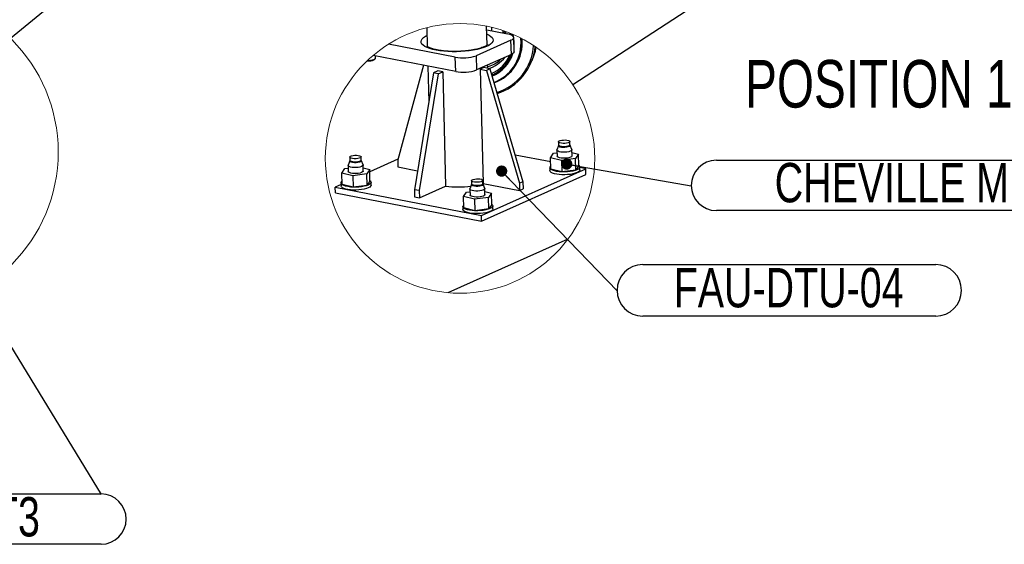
# Model space of a CAD drawing. Header units: millimetres. Extents: x -47 to 589, y 5 to 415.
# Tile 35 of 45: x 454 to 542, y 220 to 267. Entities that reach past the tile are written whole.
import ezdxf

# ---------------------------------------------------------------- set-up
doc = ezdxf.new("R2010")
doc.units = ezdxf.units.MM
doc.layers.add('NOTES', color=6, linetype='Continuous')
doc.layers.add('TRAIT-FORT', color=4, linetype='Continuous', lineweight=25)
doc.styles.add('SLDTEXTSTYLE0', font='TXT', dxfattribs={"width": 0.75})
doc.dimstyles.new('SLDDIMSTYLE0', dxfattribs={"dimtxt": 0.18, "dimasz": 2, "dimexe": 0, "dimexo": 0.0625, "dimgap": 0, "dimtad": 0, "dimtih": 1, "dimtoh": 1, "dimdec": 0, "dimrnd": 1e-09, "dimzin": 0, "dimdsep": 46, "dimtxsty": 'Standard', "dimblk1": 'NONE', "dimblk2": 'NONE', "dimsah": 1, "dimcen": 0.09, "dimadec": 0, "dimazin": 0, "dimtfac": 2, "dimtdec": 0, "dimtofl": 0, "dimtmove": 0, "dimatfit": 3, "dimldrblk": 'NONE', "dimfxl": 1, "dimfrac": 2, "dimtolj": 1, "dimtzin": 0, "dimarcsym": 0})
doc.dimstyles.new('SLDDIMSTYLE1', dxfattribs={"dimtxt": 0.18, "dimasz": 1, "dimexe": 0, "dimexo": 0.0625, "dimgap": 0, "dimtad": 0, "dimtih": 1, "dimtoh": 1, "dimdec": 0, "dimrnd": 1e-09, "dimzin": 0, "dimdsep": 46, "dimtxsty": 'Standard', "dimblk1": 'DOT', "dimblk2": 'DOT', "dimsah": 1, "dimcen": 0.09, "dimadec": 0, "dimazin": 0, "dimtfac": 1, "dimtdec": 0, "dimtofl": 0, "dimtmove": 0, "dimatfit": 3, "dimldrblk": 'DOT', "dimfxl": 1, "dimfrac": 2, "dimtolj": 1, "dimtzin": 0, "dimarcsym": 0})

# ---------------------------------------------------------------- blocks, each defined once
blk = doc.blocks.new('_None')
blk = doc.blocks.new('SW_NOTE_7')
at = {"layer": 'NOTES', "color": 0}
for p, q in [((2.238, 2.278), (55.186, 2.278)), ((55.186, -2.198), (2.238, -2.198))]:
    blk.add_line(p, q, dxfattribs=at)
for centre, start, end in [((2.238, 0.04), 90, 270), ((55.186, 0.04), 270, 90)]:
    blk.add_arc(centre, 2.238, start, end, dxfattribs=at)
at = {"layer": 'NOTES', "color": 0, "insert": (28.601, 2.04), "char_height": 3.5, "attachment_point": 2, "style": 'SLDTEXTSTYLE0'}
blk.add_mtext('CHEVILLE M10x100 HST3', dxfattribs=at)
blk = doc.blocks.new('_Dot')
at = {"color": 0, "linetype": 'ByBlock', "lineweight": -2}
blk.add_line((-0.5, 0), (-1, 0), dxfattribs=at)
at = {"color": 0, "linetype": 'ByBlock', "const_width": 0.5}
blk.add_lwpolyline([(-0.25, 0, 1), (0.25, 0, 1)], format="xyb", close=True, dxfattribs=at)
blk = doc.blocks.new('SW_NOTE_8')
at = {"layer": 'NOTES', "color": 0}
for p, q in [((2.293, 2.333), (28.384, 2.333)), ((28.384, -2.253), (2.293, -2.253))]:
    blk.add_line(p, q, dxfattribs=at)
for centre, start, end in [((2.293, 0.04), 90, 270), ((28.384, 0.04), 270, 90)]:
    blk.add_arc(centre, 2.293, start, end, dxfattribs=at)
at = {"layer": 'NOTES', "color": 0, "insert": (15.277, 2.029), "char_height": 3.5, "attachment_point": 2, "style": 'SLDTEXTSTYLE0'}
blk.add_mtext('FAU-DTU-04', dxfattribs=at)
blk = doc.blocks.new('SW_NOTE_9')
at = {"layer": 'NOTES', "color": 0}
for p, q in [((-53.057, 0.04), (0, 0.04)), ((0, -4.436), (-53.057, -4.436))]:
    blk.add_line(p, q, dxfattribs=at)
for centre, start, end in [((-53.057, -2.198), 90, 270), ((0, -2.198), 270, 90)]:
    blk.add_arc(centre, 2.238, start, end, dxfattribs=at)
at = {"layer": 'NOTES', "color": 0, "insert": (-26.623, -0.235), "char_height": 3.5, "attachment_point": 2, "style": 'SLDTEXTSTYLE0'}
blk.add_mtext('CHEVILLE M10x100 HST3', dxfattribs=at)

msp = doc.modelspace()

# ---------------------------------------------------------------- linework, layer by layer
at = {"lineweight": 18}
for centre, radius in [((443.439971, 254.769072), 14.142567), ((493.375801, 254.202756), 11.998151)]:
    msp.add_circle(centre, radius, dxfattribs=at)
at = {"layer": 'TRAIT-FORT', "lineweight": 25}
for p, q in [((490.416123, 265.830286), (490.458126, 264.158733)), ((495.789786, 264.292287), (495.747773, 265.964261)), ((496.217006, 265.550827), (496.209195, 265.861701)), ((495.755922, 265.639988), (497.607081, 265.282018)), ((497.180578, 265.581806), (497.186066, 265.36343)), ((497.356958, 265.521303), (497.246673, 265.351708)), ((497.851592, 265.208236), (497.835436, 265.341456)), ((498.028486, 265.131346), (497.978968, 265.282908)), ((498.196821, 263.699245), (498.164894, 264.969785)), ((498.812422, 264.520247), (498.780078, 264.915021)), ((498.815825, 264.537636), (498.785114, 264.912477)), ((492.956484, 263.207681), (486.991136, 264.361238)), ((490.457849, 264.16974), (490.455165, 264.160307)), ((497.916408, 264.72659), (494.816009, 263.343699)), ((497.948334, 263.45605), (497.916408, 264.72659)), ((492.98841, 261.937141), (485.624519, 263.361135)), ((485.849451, 263.139565), (485.844955, 263.318506)), ((492.98841, 261.937141), (492.956484, 263.207681)), ((494.816009, 263.343699), (494.847936, 262.073159)), ((497.948334, 263.45605), (494.847936, 262.073159)), ((498.746146, 263.732639), (498.749548, 263.75002)), ((499.793848, 262.906916), (499.954543, 263.329227)), ((490.133963, 262.48912), (487.826311, 254.081678)), ((490.501868, 262.417975), (490.582772, 259.198244)), ((495.487885, 262.281123), (495.177844, 262.142832)), ((496.030097, 262.176275), (495.487885, 262.281123)), ((495.842044, 262.212641), (495.834492, 262.5132)), ((491.009379, 261.809015), (489.311076, 251.415641)), ((491.44315, 261.725139), (489.744846, 251.331758)), ((491.396929, 261.981876), (491.009379, 261.809015)), ((491.44315, 261.725139), (491.009379, 261.809015)), ((491.830699, 261.898), (491.396929, 261.981876)), ((491.44315, 261.725139), (491.830699, 261.898)), ((491.830699, 261.898), (492.086108, 251.733652)), ((495.177844, 262.142832), (495.433253, 251.978492)), ((495.177844, 262.142832), (495.720058, 262.037984)), ((496.030097, 262.176275), (495.720058, 262.037984)), ((495.720058, 262.037984), (498.670567, 251.984659)), ((496.030097, 262.176275), (498.980608, 252.12295)), ((502.142687, 255.333685), (502.009119, 254.958327)), ((502.14669, 255.675506), (502.153545, 255.402676)), ((503.16656, 255.428131), (503.159703, 255.700961)), ((503.333121, 254.991594), (503.180869, 255.359776)), ((501.454913, 253.886818), (498.282915, 254.500214)), ((501.445464, 254.2629), (501.703158, 254.656775)), ((501.703158, 254.656775), (502.011271, 254.695248)), ((502.005248, 254.934954), (502.018667, 254.400944)), ((503.351578, 254.434434), (503.338159, 254.968452)), ((503.344561, 254.713749), (503.924782, 254.572478)), ((503.924782, 254.572478), (503.667088, 254.178603)), ((503.950323, 253.556044), (503.924782, 254.572478)), ((483.409995, 253.574744), (483.423413, 253.040734)), ((483.547434, 253.973475), (483.413865, 253.598117)), ((483.551437, 254.315296), (483.558292, 254.042466)), ((484.571306, 254.067921), (484.56445, 254.340751)), ((484.737868, 253.631385), (484.585615, 253.999566)), ((484.756326, 253.074224), (484.742907, 253.608242)), ((487.842263, 254.139796), (485.334331, 253.021168)), ((487.826311, 254.081678), (487.842274, 253.446403)), ((502.427428, 254.023814), (501.445464, 254.2629)), ((501.471004, 253.246466), (501.445464, 254.2629)), ((503.667088, 254.178603), (502.427428, 254.023814)), ((502.427428, 254.023814), (502.452969, 253.00738)), ((503.692628, 253.162169), (503.667088, 254.178603)), ((503.950323, 253.556044), (503.692628, 253.162169)), ((482.85021, 252.90269), (483.107905, 253.296565)), ((483.832174, 252.663604), (482.85021, 252.90269)), ((482.875751, 251.886256), (482.85021, 252.90269)), ((483.107905, 253.296565), (483.416018, 253.335038)), ((485.071834, 252.818393), (483.832174, 252.663604)), ((483.832174, 252.663604), (483.857715, 251.64717)), ((484.749307, 253.353539), (485.329529, 253.212268)), ((485.329529, 253.212268), (485.071834, 252.818393)), ((485.097375, 251.801959), (485.071834, 252.818393)), ((485.35507, 252.195834), (485.329529, 253.212268)), ((487.842274, 253.446403), (489.587754, 253.108874)), ((495.275379, 249.134492), (504.576573, 253.283166)), ((495.28815, 248.626279), (504.589344, 252.774953)), ((501.377751, 253.367765), (501.384136, 253.113651)), ((502.452969, 253.00738), (501.471004, 253.246466)), ((503.692628, 253.162169), (502.452969, 253.00738)), ((504.049962, 253.180638), (504.043576, 253.434745)), ((504.576573, 253.283166), (504.0448, 253.385996)), ((504.589344, 252.774953), (504.576573, 253.283166)), ((482.785594, 251.884341), (482.26227, 251.650913)), ((482.782498, 252.007555), (482.788883, 251.753441)), ((483.857715, 251.64717), (482.875751, 251.886256)), ((485.097375, 251.801959), (483.857715, 251.64717)), ((485.35507, 252.195834), (485.097375, 251.801959)), ((485.454708, 251.820429), (485.448323, 252.074543)), ((489.760809, 250.696492), (492.086108, 251.733652)), ((494.391692, 251.876457), (494.258123, 251.501099)), ((494.395693, 252.218278), (494.402549, 251.945447)), ((495.415563, 251.970902), (495.408707, 252.243733)), ((495.582125, 251.534366), (495.429872, 251.902548)), ((495.433253, 251.978492), (498.68653, 251.349385)), ((498.980608, 252.12295), (498.670567, 251.984659)), ((498.670567, 251.984659), (498.68653, 251.349385)), ((498.980608, 252.12295), (498.996571, 251.487676)), ((482.275041, 251.1427), (482.26227, 251.650913)), ((482.26227, 251.650913), (495.275379, 249.134492)), ((482.275041, 251.1427), (495.28815, 248.626279)), ((489.744846, 251.331758), (489.311076, 251.415641)), ((489.311076, 251.415641), (489.327039, 250.780367)), ((489.744846, 251.331758), (489.760809, 250.696492)), ((493.694467, 250.805671), (493.952162, 251.199547)), ((493.952162, 251.199547), (494.260276, 251.23802)), ((494.254252, 251.477726), (494.267671, 250.943716)), ((495.600583, 250.977206), (495.587164, 251.511223)), ((495.593564, 251.256521), (496.173786, 251.11525)), ((496.173786, 251.11525), (495.916091, 250.721374)), ((496.199327, 250.098816), (496.173786, 251.11525)), ((498.68653, 251.349385), (498.996571, 251.487676)), ((489.327039, 250.780367), (489.760809, 250.696492)), ((494.676431, 250.566585), (493.694467, 250.805671)), ((493.720008, 249.789237), (493.694467, 250.805671)), ((495.916091, 250.721374), (494.676431, 250.566585)), ((494.676431, 250.566585), (494.701972, 249.550151)), ((495.941631, 249.70494), (495.916091, 250.721374)), ((496.199327, 250.098816), (495.941631, 249.70494)), ((496.298965, 249.72341), (496.29258, 249.977524)), ((493.626755, 249.910537), (493.63314, 249.656422)), ((494.701972, 249.550151), (493.720008, 249.789237)), ((495.941631, 249.70494), (494.701972, 249.550151)), ((495.28815, 248.626279), (495.275379, 249.134492)), ((502.983865, 247.016763), (492.303211, 242.252802))]:
    msp.add_line(p, q, dxfattribs=at)
at = {"layer": 'TRAIT-FORT', "lineweight": 25, "flags": 128}
for points in [[(495.765141, 265.273086), (495.786281, 265.264089), (495.981493, 265.16714), (496.134876, 265.062864), (496.24419, 264.952778), (496.307845, 264.83848), (496.324911, 264.721639), (496.295138, 264.603964), (496.218963, 264.487163), (496.097494, 264.372952), (495.932504, 264.262986), (495.726398, 264.158868), (495.482181, 264.062126), (495.203416, 263.974157), (494.894166, 263.896258), (494.558943, 263.829556), (494.202633, 263.775022), (493.830433, 263.733458), (493.447769, 263.705468), (493.060224, 263.691456), (492.673447, 263.691631), (492.293078, 263.705992), (491.924665, 263.734324), (491.57358, 263.776214), (491.244941, 263.831058), (490.943543, 263.898054), (490.673779, 263.976216), (490.439583, 264.064415), (490.24437, 264.161356), (490.090988, 264.26564), (489.981672, 264.375726), (489.918018, 264.490024), (489.900952, 264.606865), (489.930724, 264.72454), (490.0069, 264.841341), (490.128369, 264.955552), (490.29336, 265.065518), (490.433491, 265.13911)], [(497.916408, 264.72659), (498.046785, 264.798068), (498.130479, 264.874855), (498.164272, 264.954002), (498.146865, 265.032474), (498.078929, 265.10725), (497.963072, 265.175453), (497.803749, 265.234462), (497.607081, 265.282018)], [(497.884381, 265.321739), (497.897856, 265.284188), (497.922639, 265.192993)], [(498.213106, 264.517346), (498.179666, 264.900358), (498.109774, 265.227659)], [(498.188231, 264.041089), (498.198921, 264.134104), (498.213106, 264.517346)], [(498.749548, 263.75002), (498.80278, 264.12541), (498.815825, 264.537636)], [(499.954543, 263.329227), (500.095042, 263.757498), (500.170188, 264.091888)], [(485.13421, 262.922525), (485.224552, 262.922557), (485.402474, 262.937474), (485.564119, 262.966132), (485.697497, 263.006416), (485.792716, 263.055332), (485.842716, 263.109254), (485.849451, 263.139565)], [(498.196821, 263.699245), (498.196198, 263.683461), (498.162405, 263.604314), (498.078711, 263.527528), (497.948334, 263.45605)], [(503.180869, 255.359776), (503.18133, 255.358624), (503.174596, 255.309049), (503.11771, 255.261381), (503.016239, 255.220285), (502.880116, 255.189784), (502.722666, 255.172848), (502.5593, 255.171155), (502.406008, 255.184864), (502.277801, 255.212632), (502.187224, 255.251741), (502.143142, 255.29836), (502.142687, 255.333685)], [(502.711766, 255.537382), (502.553427, 255.535737), (502.404852, 255.549025), (502.280588, 255.575934), (502.192797, 255.613843), (502.150072, 255.659031), (502.156599, 255.707073), (502.211735, 255.753278), (502.310085, 255.79311), (502.442019, 255.822674), (502.594627, 255.839085), (502.752967, 255.840722), (502.901541, 255.827442), (503.025805, 255.800525), (503.113597, 255.762624), (503.15632, 255.717436), (503.149795, 255.669387), (503.094659, 255.623189), (502.996309, 255.583357), (502.864374, 255.553785), (502.711766, 255.537382)], [(502.153545, 255.402676), (502.156928, 255.386201), (502.199653, 255.341013), (502.287443, 255.303104), (502.411709, 255.276195), (502.560281, 255.262907)], [(502.560281, 255.262907), (502.718623, 255.264552), (502.871229, 255.280955), (503.003165, 255.310527), (503.101515, 255.350359), (503.156649, 255.396564), (503.16656, 255.428131)], [(484.116513, 254.177172), (483.958173, 254.175527), (483.809599, 254.188815), (483.685334, 254.215725), (483.597543, 254.253633), (483.55482, 254.298821), (483.561345, 254.346863), (483.616481, 254.393068), (483.714831, 254.4329), (483.846766, 254.462464), (483.999373, 254.478875), (484.157714, 254.480512), (484.306288, 254.467232), (484.430552, 254.440315), (484.518343, 254.402414), (484.561067, 254.357226), (484.554542, 254.309177), (484.499406, 254.262979), (484.401056, 254.223147), (484.269121, 254.193576), (484.116513, 254.177172)], [(502.540427, 254.751054), (502.369006, 254.765184), (502.220032, 254.793143), (502.104558, 254.832863), (502.031147, 254.881405), (502.005243, 254.935153), (502.009119, 254.958327)], [(502.553846, 254.217044), (502.382423, 254.231166), (502.233451, 254.259133), (502.117977, 254.298853), (502.044566, 254.347387), (502.018667, 254.400944)], [(503.333121, 254.991594), (503.332559, 254.94066), (503.284748, 254.886603), (503.191468, 254.837377), (503.059643, 254.796631), (502.899044, 254.767378), (502.721585, 254.751801), (502.540427, 254.751054)], [(503.351578, 254.434434), (503.345978, 254.40665), (503.298165, 254.352593), (503.204887, 254.303367), (503.073062, 254.262614), (502.912463, 254.233368), (502.735004, 254.217791), (502.553846, 254.217044)], [(483.945174, 253.390844), (483.773752, 253.404974), (483.62478, 253.432933), (483.509306, 253.472661), (483.435894, 253.521195), (483.40999, 253.574943), (483.413865, 253.598117)], [(484.585615, 253.999566), (484.586076, 253.998414), (484.579344, 253.948847), (484.522458, 253.901179), (484.420986, 253.860076), (484.284863, 253.829574), (484.127412, 253.812646), (483.964046, 253.810945), (483.810756, 253.824655), (483.682547, 253.852422), (483.59197, 253.891531), (483.54789, 253.93815), (483.547434, 253.973475)], [(483.558292, 254.042466), (483.561675, 254.025991), (483.604399, 253.980803), (483.69219, 253.942902), (483.816454, 253.915985), (483.965029, 253.902697)], [(484.737868, 253.631385), (484.737305, 253.58045), (484.689494, 253.526393), (484.596216, 253.477167), (484.464389, 253.436422), (484.303791, 253.407176), (484.126332, 253.391599), (483.945174, 253.390844)], [(483.965029, 253.902697), (484.123369, 253.904342), (484.275976, 253.920745), (484.407912, 253.950317), (484.506261, 253.990149), (484.561397, 254.036354), (484.571306, 254.067921)], [(502.448109, 252.999957), (502.205534, 253.01659), (501.981215, 253.047132), (501.78326, 253.090468), (501.618824, 253.145042), (501.493849, 253.208867), (501.412854, 253.279654), (501.378764, 253.354835), (501.392814, 253.431685), (501.454493, 253.507447), (501.464239, 253.515704)], [(503.949767, 253.578162), (503.973694, 253.558961), (504.031499, 253.485647), (504.041564, 253.40929), (504.003528, 253.33263), (503.918764, 253.258458), (503.790336, 253.189444), (503.622885, 253.128091), (503.422466, 253.076608), (503.196318, 253.036856), (502.952619, 253.010272), (502.700175, 252.997827), (502.448109, 252.999957)], [(483.958593, 252.856834), (483.787171, 252.870956), (483.638198, 252.898923), (483.522724, 252.938643), (483.449313, 252.987178), (483.423413, 253.040734)], [(484.756326, 253.074224), (484.750724, 253.04644), (484.702912, 252.992383), (484.609635, 252.943157), (484.477808, 252.902404), (484.31721, 252.873158), (484.139751, 252.857581), (483.958593, 252.856834)], [(502.454495, 252.74585), (502.21192, 252.762484), (501.9876, 252.793025), (501.789645, 252.836362), (501.625208, 252.890928), (501.500234, 252.954761), (501.419239, 253.025547), (501.38515, 253.10072), (501.384136, 253.113651)], [(504.049962, 253.180638), (504.047949, 253.155175), (504.009914, 253.078524), (503.92515, 253.004352), (503.796722, 252.935337), (503.62927, 252.873976), (503.42885, 252.822494), (503.202704, 252.782742), (502.959004, 252.756166), (502.706561, 252.743712), (502.454495, 252.74585)], [(483.852857, 251.639747), (483.610281, 251.656381), (483.385962, 251.686922), (483.188007, 251.730259), (483.02357, 251.784833), (482.898596, 251.848657), (482.8176, 251.919444), (482.783511, 251.994625), (482.79756, 252.071483), (482.85924, 252.147237), (482.868986, 252.155494)], [(483.859242, 251.38564), (483.616666, 251.402274), (483.392347, 251.432816), (483.194392, 251.476152), (483.029956, 251.530718), (482.904981, 251.594551), (482.823986, 251.665337), (482.789896, 251.740511), (482.788883, 251.753441)], [(485.354514, 252.217952), (485.378442, 252.198751), (485.436246, 252.125437), (485.446311, 252.04908), (485.408275, 251.97242), (485.323511, 251.898248), (485.195083, 251.829234), (485.027633, 251.767881), (484.827213, 251.716399), (484.601066, 251.676646), (484.357366, 251.650063), (484.104922, 251.637617), (483.852857, 251.639747)], [(485.454708, 251.820429), (485.452697, 251.794965), (485.41466, 251.718314), (485.329896, 251.644142), (485.201468, 251.575128), (485.034018, 251.513775), (484.833598, 251.462284), (484.607451, 251.42254), (484.363752, 251.395956), (484.111307, 251.383511), (483.859242, 251.38564)], [(495.429872, 251.902548), (495.430334, 251.901395), (495.4236, 251.851828), (495.366715, 251.80416), (495.265244, 251.763057), (495.129121, 251.732555), (494.971669, 251.715628), (494.808303, 251.713927), (494.655012, 251.727636), (494.526804, 251.755404), (494.436227, 251.794512), (494.392147, 251.841131), (494.391692, 251.876457)], [(494.96077, 252.080154), (494.802431, 252.078509), (494.653856, 252.091797), (494.529591, 252.118706), (494.441801, 252.156615), (494.399077, 252.201803), (494.405603, 252.249844), (494.460738, 252.29605), (494.559088, 252.335882), (494.691024, 252.365445), (494.84363, 252.381857), (495.001971, 252.383494), (495.150546, 252.370214), (495.274809, 252.343296), (495.362601, 252.305396), (495.405325, 252.260207), (495.398799, 252.212158), (495.343663, 252.165961), (495.245313, 252.126129), (495.113378, 252.096557), (494.96077, 252.080154)], [(494.402549, 251.945447), (494.405933, 251.928973), (494.448656, 251.883784), (494.536447, 251.845884), (494.660712, 251.818966), (494.809286, 251.805678)], [(494.809286, 251.805678), (494.967626, 251.807323), (495.120234, 251.823727), (495.252169, 251.853298), (495.350518, 251.89313), (495.405654, 251.939336), (495.415563, 251.970902)], [(495.415384, 251.978039), (495.422213, 251.980535), (495.433101, 251.984556)], [(494.789431, 251.293825), (494.618009, 251.307956), (494.469037, 251.335914), (494.353563, 251.375643), (494.280152, 251.424177), (494.254247, 251.477924), (494.258123, 251.501099)], [(494.80285, 250.759816), (494.631428, 250.773938), (494.482455, 250.801904), (494.366981, 250.841625), (494.29357, 250.890159), (494.267671, 250.943716)], [(495.582125, 251.534366), (495.581563, 251.483432), (495.533751, 251.429374), (495.440473, 251.380149), (495.308647, 251.339403), (495.148048, 251.310157), (494.970589, 251.29458), (494.789431, 251.293825)], [(495.600583, 250.977206), (495.594981, 250.949422), (495.54717, 250.895364), (495.453891, 250.846139), (495.322065, 250.805385), (495.161467, 250.776139), (494.984008, 250.760563), (494.80285, 250.759816)], [(494.697114, 249.542728), (494.454538, 249.559362), (494.230219, 249.589903), (494.032264, 249.63324), (493.867828, 249.687814), (493.742853, 249.751639), (493.661857, 249.822425), (493.627769, 249.897607), (493.641817, 249.974465), (493.703497, 250.050218), (493.713243, 250.058475)], [(496.198772, 250.120933), (496.222699, 250.101733), (496.280503, 250.028419), (496.290569, 249.952061), (496.252532, 249.875402), (496.167768, 249.80123), (496.03934, 249.732216), (495.87189, 249.670862), (495.671469, 249.61938), (495.445323, 249.579628), (495.201624, 249.553044), (494.949179, 249.540599), (494.697114, 249.542728)], [(494.703499, 249.288622), (494.460923, 249.305256), (494.236604, 249.335797), (494.038649, 249.379134), (493.874212, 249.4337), (493.749238, 249.497532), (493.668243, 249.568319), (493.634154, 249.643492), (493.63314, 249.656422)], [(496.298965, 249.72341), (496.296953, 249.697947), (496.258917, 249.621295), (496.174153, 249.547123), (496.045725, 249.478109), (495.878276, 249.416756), (495.677855, 249.365266), (495.451708, 249.325521), (495.208008, 249.298937), (494.955565, 249.286492), (494.703499, 249.288622)]]:
    msp.add_lwpolyline(points, dxfattribs=at)
at = {"layer": 'TRAIT-FORT', "lineweight": 25}
for centre, radius, start, end in [((495.079682, 264.463862), 3.733166, 290.46906246, 0.86542162), ((495.112774, 264.500723), 3.802956, 289.75735475, 5.3309439), ((495.176653, 264.591759), 4.770296, 288.02220303, 355.88731999), ((495.181459, 264.657444), 4.924785, 287.70098054, 354.12112799), ((493.633024, 266.737546), 3.594113, 259.15016828, 289.21690378), ((495.041526, 265.08116), 3.002658, 286.51543092, 321.33675619), ((494.994569, 264.545697), 3.038615, 292.52210792, 337.69632041), ((495.020869, 264.497797), 3.20549, 291.98895566, 342.33574339), ((493.66495, 265.467006), 3.594113, 259.15016828, 289.21690378), ((493.238589, 259.905549), 8.248161, 261.9671968, 277.67402766)]:
    msp.add_arc(centre, radius, start, end, dxfattribs=at)
for points, knots in [([(497.394159, 265.508142), (497.395793, 265.503271), (497.416166, 265.442535), (497.418271, 265.377747), (497.420208, 265.318155)], [0, 0, 0, 0, 0.080198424, 1, 1, 1, 1]), ([(498.085573, 265.079879), (498.085103, 265.083964), (498.077819, 265.147337), (498.05235, 265.206676), (498.028522, 265.26219)], [0, 0, 0, 0, 0.064463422, 1, 1, 1, 1]), ([(495.82776, 264.327374), (495.824743, 264.323931), (495.809483, 264.30651), (495.766747, 264.272205), (495.688365, 264.220026), (495.570649, 264.158056), (495.41364, 264.090244), (495.217927, 264.021069), (494.986349, 263.953856), (494.722716, 263.891532), (494.431704, 263.836304), (494.118407, 263.789949), (493.788202, 263.753737), (493.446606, 263.728613), (493.099219, 263.715185), (492.751707, 263.713733), (492.409744, 263.724301), (492.07897, 263.746553), (491.764872, 263.779929), (491.472942, 263.82334), (491.208103, 263.87576), (490.976452, 263.93383), (490.779624, 263.998885), (490.630526, 264.055009), (490.509604, 264.127169), (490.465769, 264.141779), (490.411716, 264.201639), (490.418244, 264.191043), (490.418736, 264.190244)], [0, 0, 0, 0, 0.002452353, 0.012405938, 0.029189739, 0.052922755, 0.083562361, 0.120800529, 0.164097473, 0.212746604, 0.265940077, 0.322809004, 0.382450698, 0.44394269, 0.506351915, 0.568743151, 0.63016489, 0.689683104, 0.746391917, 0.799404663, 0.847856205, 0.890906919, 0.927744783, 0.95760208, 0.979795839, 0.993823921, 0.99953415, 1, 1, 1, 1]), ([(485.085454, 262.876184), (485.102708, 262.876099), (485.142802, 262.875902), (485.237046, 262.873931), (485.364569, 262.885212), (485.513014, 262.907965), (485.642534, 262.942626), (485.747566, 262.987427), (485.817412, 263.043921), (485.851653, 263.100258), (485.846438, 263.130886), (485.845092, 263.138786)], [0, 0, 0, 0, 0.059861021, 0.139101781, 0.326870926, 0.503038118, 0.659300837, 0.792034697, 0.893688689, 0.972577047, 1, 1, 1, 1]), ([(496.193878, 261.618224), (496.264825, 261.648275), (496.435908, 261.720742), (496.78691, 261.925623), (497.221393, 262.265498), (497.628043, 262.774091), (497.86855, 263.185269), (497.9316, 263.42721), (497.94118, 263.463973)], [0, 0, 0, 0, 0.088157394, 0.212584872, 0.464477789, 0.713968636, 0.956536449, 1, 1, 1, 1]), ([(496.205225, 261.579561), (496.279008, 261.610798), (496.4542, 261.684967), (496.811885, 261.89326), (497.248835, 262.238255), (497.603682, 262.666859), (497.819671, 263.044501), (497.937692, 263.279929), (497.975345, 263.429285), (497.986738, 263.47448)], [0, 0, 0, 0, 0.089483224, 0.212469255, 0.461395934, 0.707944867, 0.8281185, 0.947989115, 1, 1, 1, 1]), ([(495.838141, 262.367971), (495.917904, 262.388413), (496.186224, 262.457181), (496.604862, 262.677765), (496.895694, 262.927476), (497.038847, 263.050389)], [0, 0, 0, 0, 0.1768185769, 0.5948136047, 1, 1, 1, 1]), ([(502.149605, 255.402556), (502.15146, 255.385423), (502.153911, 255.362787), (502.144383, 255.342739), (502.142067, 255.337865)], [0, 0, 0, 0, 0.756896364, 1, 1, 1, 1]), ([(503.182528, 255.361612), (503.176963, 255.373458), (503.167031, 255.394599), (503.169432, 255.417697), (503.170488, 255.427853)], [0, 0, 0, 0, 0.560331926, 1, 1, 1, 1]), ([(483.554353, 254.042347), (483.556208, 254.025213), (483.558658, 254.002577), (483.54913, 253.982529), (483.546813, 253.977656)], [0, 0, 0, 0, 0.756893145, 1, 1, 1, 1]), ([(484.587275, 254.001402), (484.58171, 254.013248), (484.571779, 254.034389), (484.574179, 254.057487), (484.575235, 254.067643)], [0, 0, 0, 0, 0.560331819, 1, 1, 1, 1]), ([(494.39861, 251.945328), (494.400465, 251.928195), (494.402915, 251.905558), (494.393387, 251.885511), (494.39107, 251.880637)], [0, 0, 0, 0, 0.756892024, 1, 1, 1, 1]), ([(495.431532, 251.904384), (495.425967, 251.91623), (495.416037, 251.93737), (495.418436, 251.960469), (495.419492, 251.970624)], [0, 0, 0, 0, 0.560330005, 1, 1, 1, 1])]:
    msp.add_open_spline(points, degree=3, knots=knots, dxfattribs=at)

# ---------------------------------------------------------------- block references
at = {"layer": 'NOTES'}
for name, p in [('SW_NOTE_7', (513.973799, 251.753723)), ('SW_NOTE_8', (507.368996, 242.419662)), ('SW_NOTE_9', (461.408297, 224.297391))]:
    msp.add_blockref(name, p, dxfattribs=at)

# ---------------------------------------------------------------- texts
at = {"layer": 'NOTES', "insert": (518.772165, 262.958102), "char_height": 4.2333333, "attachment_point": 1, "style": 'SLDTEXTSTYLE0'}
msp.add_mtext('POSITION 1', dxfattribs=at)

# ---------------------------------------------------------------- leaders
at = {"lineweight": 18, "has_arrowhead": 0}
msp.add_leader([(503.417527, 260.769441), (528.260312, 277.014753)], dimstyle='SLDDIMSTYLE0', dxfattribs=at)
at = {"layer": 'NOTES'}
for points in [[(444.672373, 257.831195), (458.78821, 269.384727)], [(497.083668, 253.071314), (507.368996, 242.419662)], [(502.878691, 253.701587), (513.973799, 251.753723)], [(447.80977, 246.550086), (461.408297, 224.297391)]]:
    msp.add_leader(points, dimstyle='SLDDIMSTYLE1', dxfattribs=at)

doc.saveas('drawing.dxf')
